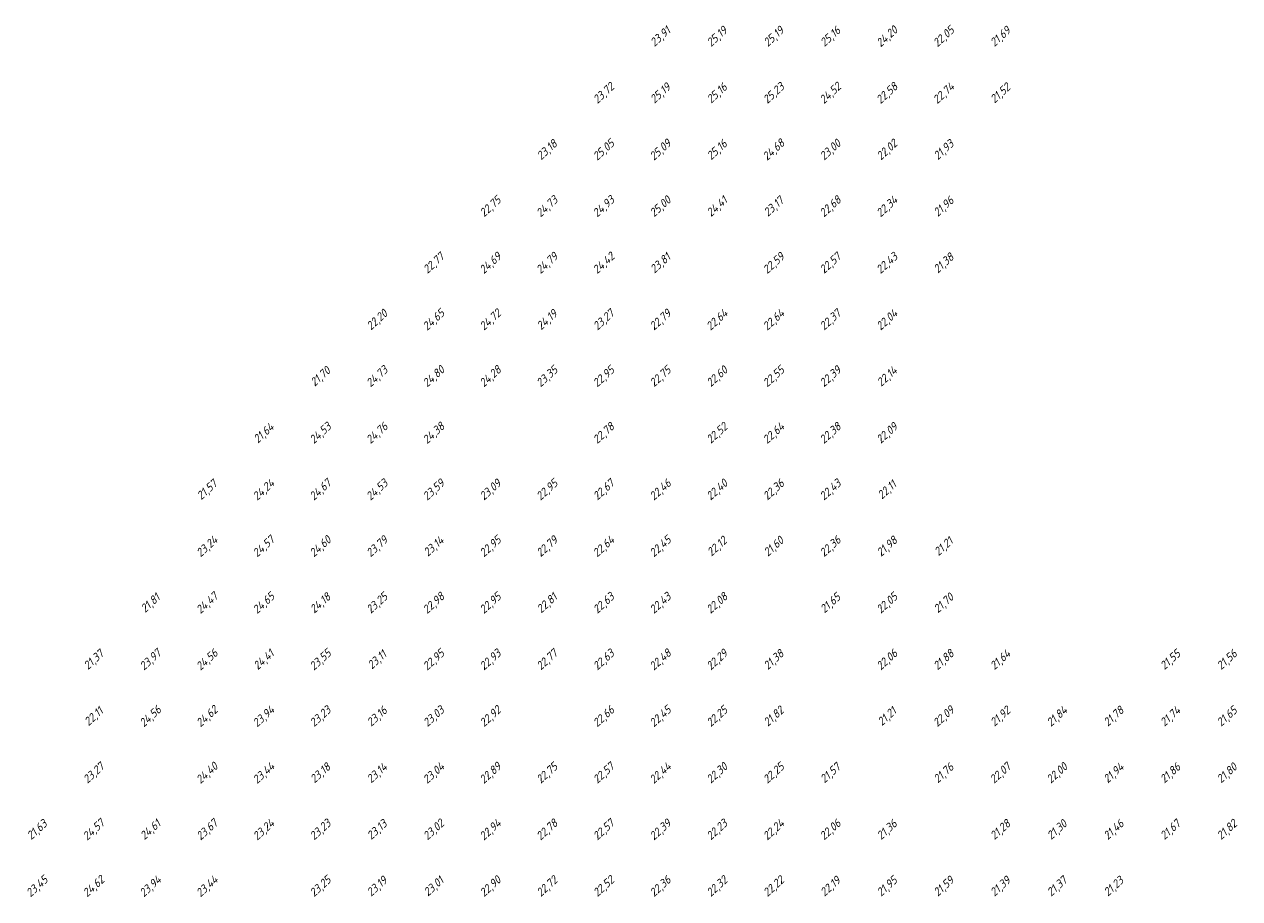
# Model space of a CAD drawing. Extents: x 184522 to 186797, y 346612 to 349107.
# Tile 11 of 27: x 184672 to 184887, y 347702 to 347857. Entities that reach past the tile are written whole.
import ezdxf
from ezdxf.enums import TextEntityAlignment as Align

# ---------------------------------------------------------------- set-up
doc = ezdxf.new("R2010")
doc.units = 0
doc.header["$MEASUREMENT"] = 0
doc.layers.add('ahn_5x5', color=252, linetype='Continuous')
doc.styles.add('ENV-P', font='ISOCP.SHX')

msp = doc.modelspace()

# ---------------------------------------------------------------- texts
at = {"layer": 'ahn_5x5', "style": 'ENV-P', "oblique": 15, "width": 1.035276}
for s, p in [('23,91', (184785, 347853.82)), ('25,19', (184795, 347853.82)), ('25,19', (184805, 347853.82)), ('25,16', (184815, 347853.82)), ('24,20', (184825, 347853.82)), ('22,05', (184835, 347853.82)), ('21,69', (184845, 347853.82)), ('25,16', (184795, 347843.82)), ('23,72', (184775, 347843.82)), ('25,19', (184785, 347843.82)), ('25,23', (184805, 347843.82)), ('24,52', (184815, 347843.82)), ('22,58', (184825, 347843.82)), ('22,74', (184835, 347843.82)), ('21,52', (184845, 347843.82)), ('23,18', (184765, 347833.82)), ('25,05', (184775, 347833.82)), ('25,09', (184785, 347833.82)), ('25,16', (184795, 347833.82)), ('24,68', (184805, 347833.82)), ('23,00', (184815, 347833.82)), ('22,02', (184825, 347833.82)), ('21,93', (184835, 347833.82)), ('22,75', (184755, 347823.82)), ('24,73', (184765, 347823.82)), ('24,93', (184775, 347823.82)), ('25,00', (184785, 347823.82)), ('24,41', (184795, 347823.82)), ('23,17', (184805, 347823.82)), ('22,68', (184815, 347823.82)), ('22,34', (184825, 347823.82)), ('21,96', (184835, 347823.82)), ('22,77', (184745, 347813.82)), ('22,57', (184815, 347813.82)), ('22,43', (184825, 347813.82)), ('21,38', (184835, 347813.82)), ('24,69', (184755, 347813.82)), ('24,79', (184765, 347813.82)), ('24,42', (184775, 347813.82)), ('23,81', (184785, 347813.82)), ('22,59', (184805, 347813.82)), ('22,20', (184735, 347803.82)), ('24,65', (184745, 347803.82)), ('24,72', (184755, 347803.82)), ('24,19', (184765, 347803.82)), ('23,27', (184775, 347803.82)), ('22,79', (184785, 347803.82)), ('22,64', (184795, 347803.82)), ('22,64', (184805, 347803.82)), ('22,37', (184815, 347803.82)), ('22,04', (184825, 347803.82)), ('21,70', (184725, 347793.82)), ('24,73', (184735, 347793.82)), ('24,80', (184745, 347793.82)), ('24,28', (184755, 347793.82)), ('23,35', (184765, 347793.82)), ('22,95', (184775, 347793.82)), ('22,75', (184785, 347793.82)), ('22,60', (184795, 347793.82)), ('22,55', (184805, 347793.82)), ('22,39', (184815, 347793.82)), ('22,14', (184825, 347793.82)), ('21,64', (184715, 347783.82)), ('24,53', (184725, 347783.82)), ('24,76', (184735, 347783.82)), ('24,38', (184745, 347783.82)), ('22,78', (184775, 347783.82)), ('22,52', (184795, 347783.82)), ('22,64', (184805, 347783.82)), ('22,38', (184815, 347783.82)), ('22,09', (184825, 347783.82)), ('21,57', (184705, 347773.82)), ('24,24', (184715, 347773.82)), ('24,67', (184725, 347773.82)), ('24,53', (184735, 347773.82)), ('23,59', (184745, 347773.82)), ('23,09', (184755, 347773.82)), ('22,95', (184765, 347773.82)), ('22,67', (184775, 347773.82)), ('22,46', (184785, 347773.82)), ('22,40', (184795, 347773.82)), ('22,36', (184805, 347773.82)), ('22,43', (184815, 347773.82)), ('22,11', (184825, 347773.82)), ('23,24', (184705, 347763.82)), ('24,57', (184715, 347763.82)), ('24,60', (184725, 347763.82)), ('23,79', (184735, 347763.82)), ('23,14', (184745, 347763.82)), ('22,95', (184755, 347763.82)), ('22,79', (184765, 347763.82)), ('22,64', (184775, 347763.82)), ('22,45', (184785, 347763.82)), ('22,12', (184795, 347763.82)), ('21,60', (184805, 347763.82)), ('22,36', (184815, 347763.82)), ('21,98', (184825, 347763.82)), ('21,21', (184835, 347763.82)), ('24,47', (184705, 347753.82)), ('24,65', (184715, 347753.82)), ('24,18', (184725, 347753.82)), ('23,25', (184735, 347753.82)), ('22,98', (184745, 347753.82)), ('22,95', (184755, 347753.82)), ('22,63', (184775, 347753.82)), ('22,43', (184785, 347753.82)), ('22,08', (184795, 347753.82)), ('21,65', (184815, 347753.82)), ('22,05', (184825, 347753.82)), ('21,70', (184835, 347753.82)), ('21,81', (184695, 347753.82)), ('22,81', (184765, 347753.82)), ('21,37', (184685, 347743.82)), ('23,97', (184695, 347743.82)), ('24,56', (184705, 347743.82)), ('24,41', (184715, 347743.82)), ('23,55', (184725, 347743.82)), ('23,11', (184735, 347743.82)), ('22,95', (184745, 347743.82)), ('22,93', (184755, 347743.82)), ('22,77', (184765, 347743.82)), ('22,63', (184775, 347743.82)), ('22,48', (184785, 347743.82)), ('22,29', (184795, 347743.82)), ('21,38', (184805, 347743.82)), ('22,06', (184825, 347743.82)), ('21,88', (184835, 347743.82)), ('21,64', (184845, 347743.82)), ('21,55', (184875, 347743.82)), ('21,56', (184885, 347743.82)), ('22,11', (184685, 347733.82)), ('24,56', (184695, 347733.82)), ('24,62', (184705, 347733.82)), ('23,94', (184715, 347733.82)), ('23,23', (184725, 347733.82)), ('23,16', (184735, 347733.82)), ('23,03', (184745, 347733.82)), ('22,92', (184755, 347733.82)), ('22,66', (184775, 347733.82)), ('22,45', (184785, 347733.82)), ('22,25', (184795, 347733.82)), ('21,82', (184805, 347733.82)), ('21,21', (184825, 347733.82)), ('22,09', (184835, 347733.82)), ('21,92', (184845, 347733.82)), ('21,84', (184855, 347733.82)), ('21,78', (184865, 347733.82)), ('21,74', (184875, 347733.82)), ('21,65', (184885, 347733.82)), ('23,27', (184685, 347723.82)), ('24,40', (184705, 347723.82)), ('23,44', (184715, 347723.82)), ('23,18', (184725, 347723.82)), ('23,14', (184735, 347723.82)), ('23,04', (184745, 347723.82)), ('22,89', (184755, 347723.82)), ('22,75', (184765, 347723.82)), ('22,57', (184775, 347723.82)), ('22,44', (184785, 347723.82)), ('22,30', (184795, 347723.82)), ('22,25', (184805, 347723.82)), ('21,57', (184815, 347723.82)), ('21,76', (184835, 347723.82)), ('22,07', (184845, 347723.82)), ('22,00', (184855, 347723.82)), ('21,94', (184865, 347723.82)), ('21,86', (184875, 347723.82)), ('21,80', (184885, 347723.82)), ('21,63', (184675, 347713.82)), ('24,57', (184685, 347713.82)), ('24,61', (184695, 347713.82)), ('23,67', (184705, 347713.82)), ('23,24', (184715, 347713.82)), ('23,23', (184725, 347713.82)), ('23,13', (184735, 347713.82)), ('23,02', (184745, 347713.82)), ('22,94', (184755, 347713.82)), ('22,78', (184765, 347713.82)), ('22,57', (184775, 347713.82)), ('22,39', (184785, 347713.82)), ('22,23', (184795, 347713.82)), ('22,24', (184805, 347713.82)), ('22,06', (184815, 347713.82)), ('21,36', (184825, 347713.82)), ('21,28', (184845, 347713.82)), ('21,30', (184855, 347713.82)), ('21,46', (184865, 347713.82)), ('21,67', (184875, 347713.82)), ('21,82', (184885, 347713.82)), ('23,45', (184675, 347703.82)), ('24,62', (184685, 347703.82)), ('23,94', (184695, 347703.82)), ('23,44', (184705, 347703.82)), ('23,25', (184725, 347703.82)), ('23,19', (184735, 347703.82)), ('23,01', (184745, 347703.82)), ('22,90', (184755, 347703.82)), ('22,72', (184765, 347703.82)), ('22,52', (184775, 347703.82)), ('22,36', (184785, 347703.82)), ('22,32', (184795, 347703.82)), ('22,22', (184805, 347703.82)), ('22,19', (184815, 347703.82)), ('21,95', (184825, 347703.82)), ('21,59', (184835, 347703.82)), ('21,39', (184845, 347703.82)), ('21,37', (184855, 347703.82)), ('21,23', (184865, 347703.82))]:
    msp.add_text(s, height=1.449, rotation=42.4175, dxfattribs=at).set_placement(p, align=Align.BOTTOM_CENTER)

doc.saveas('drawing.dxf')
